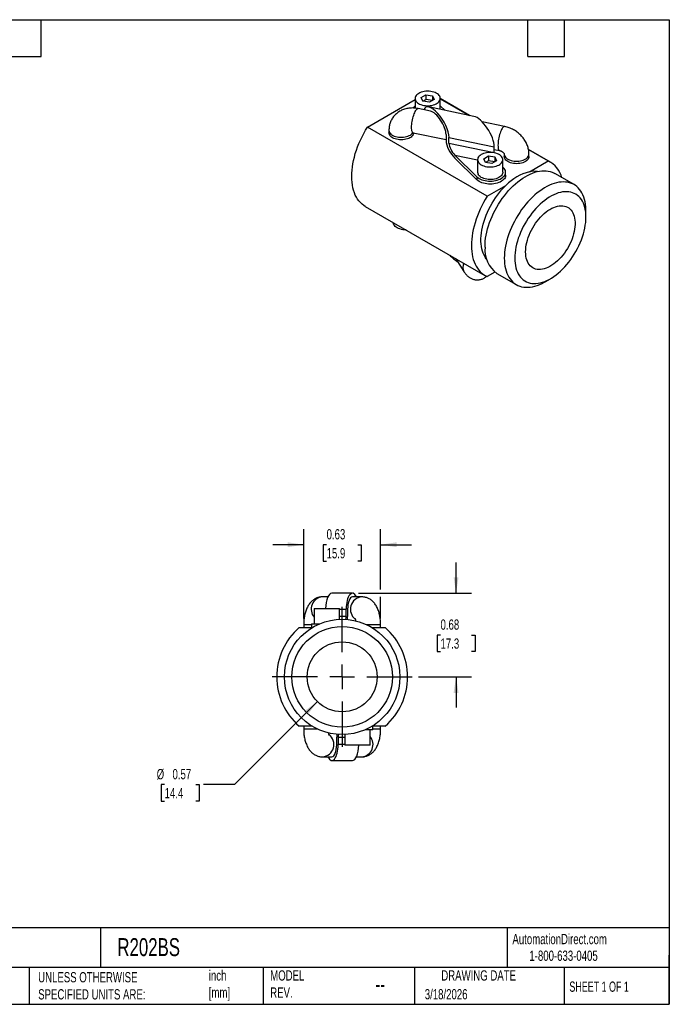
# Model space of a CAD drawing. Header units: inches. Extents: x 0.2 to 10.8, y 0.2 to 8.2.
# Tile 2 of 2: x 5.5 to 10.8, y 0.2 to 8.2. Entities that reach past the tile are written whole.
import ezdxf

# ---------------------------------------------------------------- set-up
doc = ezdxf.new("R2010")
doc.units = ezdxf.units.IN
doc.header["$MEASUREMENT"] = 0
doc.linetypes.add('SLD-Center', pattern=[0.75, 0.6, -0.05, 0.05, -0.05])
doc.linetypes.add('SLD-Solid', pattern=[0])
doc.layers.add('CENTER', color=40, linetype='SLD-Center')
doc.layers.add('DIMENSIONS', color=140, linetype='SLD-Solid', lineweight=25)
doc.layers.add('TEXT', color=140, linetype='SLD-Solid', lineweight=25)
doc.styles.add('SLDTEXTSTYLE0', font='TXT', dxfattribs={"width": 0.7})
doc.styles.add('SLDTEXTSTYLE1', font='TXT', dxfattribs={"width": 0.65})
doc.dimstyles.new('SLDDIMSTYLE2', dxfattribs={"dimtxt": 0.084961, "dimasz": 0.13, "dimexe": 0, "dimexo": 0.0625, "dimgap": 0.02124, "dimtad": 0, "dimtih": 1, "dimtoh": 1, "dimrnd": 1e-09, "dimdsep": 46, "dimtxsty": 'SLDTEXTSTYLE0', "dimsah": 1, "dimcen": 0.09, "dimadec": 0, "dimazin": 2, "dimtfac": 1, "dimtmove": 0, "dimatfit": 0, "dimfxl": 0, "dimfrac": 2, "dimtolj": 1, "dimtzin": 12, "dimarcsym": 0})
doc.dimstyles.new('SLDDIMSTYLE3', dxfattribs={"dimtxt": 0.084961, "dimasz": 0.13, "dimexe": 0, "dimexo": 0.0625, "dimgap": 0.02124, "dimtad": 0, "dimtih": 1, "dimtoh": 1, "dimrnd": 1e-09, "dimdsep": 46, "dimtxsty": 'SLDTEXTSTYLE0', "dimsah": 1, "dimcen": 0, "dimadec": 0, "dimazin": 2, "dimtfac": 1, "dimtofl": 0, "dimtmove": 0, "dimatfit": 3, "dimfxl": 0, "dimfrac": 2, "dimtolj": 1, "dimtzin": 12, "dimarcsym": 0})

# ---------------------------------------------------------------- blocks, each defined once
blk = doc.blocks.new('_D_4')
at = {"layer": 'DIMENSIONS'}
for p, q in [((7.8925, 2.7097), (7.2181, 2.0354)), ((6.6515, 2.0354), (6.623, 2.0354)), ((6.623, 2.0354), (6.623, 1.9003)), ((6.904, 2.0354), (6.9325, 2.0354)), ((6.9325, 2.0354), (6.9325, 1.9003)), ((7.2181, 2.0354), (6.9681, 2.0354)), ((6.623, 1.9003), (6.6515, 1.9003)), ((6.9325, 1.9003), (6.904, 1.9003))]:
    blk.add_line(p, q, dxfattribs=at)
blk.add_solid([(7.8925, 2.7097), (7.7864, 2.6319), (7.8147, 2.6036)], dxfattribs=at)
at = {"layer": 'DIMENSIONS', "char_height": 0.08333, "attachment_point": 1, "style": 'SLDTEXTSTYLE0'}
for s, insert in [('%%c', (6.5874, 2.1618)), ('0.57', (6.7157, 2.1618)), ('14.4', (6.6515, 2.0078))]:
    blk.add_mtext(s, dxfattribs=dict(at, insert=insert))
blk = doc.blocks.new('_D_5')
at = {"layer": 'DIMENSIONS'}
for p, q in [((9.0185, 3.5905), (9.0185, 3.8405)), ((8.2267, 3.5905), (9.1435, 3.5905)), ((8.8922, 3.2505), (8.8637, 3.2505)), ((8.8637, 3.2505), (8.8637, 3.1155)), ((9.1447, 3.2505), (9.1732, 3.2505)), ((9.1732, 3.2505), (9.1732, 3.1155)), ((8.8637, 3.1155), (8.8922, 3.1155)), ((9.1732, 3.1155), (9.1447, 3.1155)), ((8.712, 2.9105), (9.1435, 2.9105)), ((9.0185, 2.9105), (9.0185, 2.6605))]:
    blk.add_line(p, q, dxfattribs=at)
for points in [[(9.0185, 3.5905), (9.0385, 3.7205), (8.9985, 3.7205)], [(9.0185, 2.9105), (8.9985, 2.7805), (9.0385, 2.7805)]]:
    blk.add_solid(points, dxfattribs=at)
at = {"layer": 'DIMENSIONS', "char_height": 0.08333, "attachment_point": 1, "style": 'SLDTEXTSTYLE0'}
for s, insert in [('0.68', (8.8922, 3.377)), ('17.3', (8.8922, 3.2229))]:
    blk.add_mtext(s, dxfattribs=dict(at, insert=insert))
blk = doc.blocks.new('_D_6')
at = {"layer": 'DIMENSIONS'}
for p, q in [((7.7808, 3.3855), (7.7808, 4.1092)), ((8.4058, 3.6205), (8.4058, 4.1092)), ((7.7808, 3.9842), (7.5308, 3.9842)), ((7.967, 3.9842), (7.9385, 3.9842)), ((7.9385, 3.9842), (7.9385, 3.8492)), ((8.2195, 3.9842), (8.248, 3.9842)), ((8.248, 3.9842), (8.248, 3.8492)), ((8.4058, 3.9842), (8.6558, 3.9842)), ((7.9385, 3.8492), (7.967, 3.8492)), ((8.248, 3.8492), (8.2195, 3.8492)), ((8.4058, 3.3855), (8.4058, 3.5605))]:
    blk.add_line(p, q, dxfattribs=at)
for points in [[(7.7808, 3.9842), (7.6508, 4.0042), (7.6508, 3.9642)], [(8.4058, 3.9842), (8.5358, 3.9642), (8.5358, 4.0042)]]:
    blk.add_solid(points, dxfattribs=at)
at = {"layer": 'DIMENSIONS', "char_height": 0.08333, "attachment_point": 1, "style": 'SLDTEXTSTYLE0'}
for s, insert in [('0.63', (7.967, 4.1107)), ('15.9', (7.967, 3.9566))]:
    blk.add_mtext(s, dxfattribs=dict(at, insert=insert))
blk = doc.blocks.new('SW_CENTERMARKSYMBOL_0')
at = {"layer": 'CENTER', "color": 0}
for p, q in [((0, 0.2), (0, 0.56875)), ((0, 0), (0, 0.1)), ((-0.2, 0), (-0.56875, 0)), ((0, 0), (-0.1, 0)), ((0, 0), (0, -0.1)), ((0, 0), (0.1, 0)), ((0.2, 0), (0.56875, 0)), ((0, -0.2), (0, -0.56875))]:
    blk.add_line(p, q, dxfattribs=at)

msp = doc.modelspace()

# ---------------------------------------------------------------- linework, layer by layer
for p, q in [((8.2993, 7.3775), (8.6853, 7.6003)), ((8.6853, 7.6098), (8.6853, 7.5314)), ((8.7355, 7.6179), (8.7738, 7.64)), ((8.7496, 7.5877), (8.7355, 7.6179)), ((8.7496, 7.5877), (8.7738, 7.6017)), ((8.7738, 7.64), (8.8261, 7.6319)), ((8.7738, 7.64), (8.7738, 7.6017)), ((8.8261, 7.5936), (8.7738, 7.6017)), ((8.8401, 7.6017), (8.8018, 7.5796)), ((8.8261, 7.6319), (8.8401, 7.6017)), ((8.8261, 7.6319), (8.8261, 7.5936)), ((8.8903, 7.5212), (8.8903, 7.6098)), ((9.1278, 7.472), (8.8903, 7.6091)), ((8.8903, 7.6077), (9.1241, 7.4728)), ((8.8101, 7.5071), (8.7112, 7.5276)), ((8.8018, 7.5796), (8.7496, 7.5877)), ((9.1638, 7.4646), (8.7958, 7.5407)), ((8.8955, 7.5444), (8.8903, 7.549)), ((8.927, 7.5136), (8.8955, 7.5444)), ((9.2716, 6.8162), (8.2993, 7.3775)), ((9.4128, 7.3824), (9.2308, 7.4201)), ((8.4733, 7.3519), (8.4733, 7.3315)), ((8.6707, 7.3317), (8.9372, 7.2766)), ((8.9372, 7.3174), (8.9372, 7.2684)), ((8.961, 7.2451), (8.961, 7.294)), ((8.961, 7.294), (9.329, 7.2179)), ((9.329, 7.1689), (8.961, 7.2451)), ((9.329, 7.1689), (9.329, 7.2179)), ((9.0087, 7.1494), (9.188, 6.9738)), ((9.0087, 7.1494), (9.1932, 7.1112)), ((9.188, 6.9493), (9.0087, 7.1249)), ((9.2434, 7.1206), (9.2817, 7.1427)), ((9.2574, 7.0904), (9.2434, 7.1206)), ((9.2817, 7.1427), (9.334, 7.1346)), ((9.2817, 7.1427), (9.2817, 7.1044)), ((9.329, 7.1955), (9.3723, 7.1865)), ((9.334, 7.1346), (9.348, 7.1044)), ((9.334, 7.1346), (9.334, 7.0963)), ((9.4102, 7.158), (9.4102, 7.1376)), ((9.7848, 7.0927), (9.6063, 7.1958)), ((9.6066, 7.1942), (9.7665, 7.1019)), ((9.6102, 7.1376), (9.6102, 7.158)), ((9.1932, 7.1125), (9.1932, 7.0104)), ((9.2817, 7.1044), (9.2574, 7.0904)), ((9.3097, 7.0823), (9.2574, 7.0904)), ((9.334, 7.0963), (9.2817, 7.1044)), ((9.348, 7.1044), (9.3097, 7.0823)), ((9.3982, 7.0104), (9.3982, 7.1125)), ((9.4034, 7.0471), (9.3982, 7.0521)), ((9.6153, 7.0146), (9.7665, 7.1019)), ((9.188, 6.9738), (9.188, 6.9493)), ((9.4207, 6.9859), (9.4207, 7.0104)), ((9.9762, 6.9098), (9.8192, 7.0004)), ((9.2716, 6.8162), (9.4229, 6.9035)), ((8.2811, 6.7334), (9.2533, 6.1721)), ((10.0733, 6.6462), (10.0733, 6.6952)), ((8.5086, 6.6021), (8.5086, 6.6014)), ((9.0176, 6.3082), (9.0826, 6.2036)), ((9.3344, 6.1992), (9.2716, 6.1629)), ((9.3505, 6.1885), (9.5074, 6.0979)), ((9.7419, 6.1211), (9.7843, 6.1456)), ((7.9773, 3.5605), (7.9342, 3.5605)), ((8.1767, 3.5905), (8.0098, 3.5905)), ((8.2524, 3.5605), (8.1767, 3.5605)), ((7.8658, 3.4655), (7.8658, 3.3405)), ((7.8658, 3.4655), (8.0708, 3.4655)), ((8.0708, 3.3787), (8.0708, 3.4655)), ((8.0708, 3.4605), (8.1259, 3.4605)), ((8.1259, 3.4005), (8.1259, 3.4605)), ((8.1376, 3.4605), (8.1376, 3.4005)), ((8.1259, 3.4005), (8.0708, 3.4005)), ((7.7433, 3.3105), (7.8489, 3.3105)), ((7.7808, 3.3355), (7.7808, 3.3105)), ((7.7808, 3.3355), (7.8433, 3.3355)), ((7.8433, 3.3405), (7.8433, 3.3105)), ((7.8433, 3.3405), (7.9067, 3.3405)), ((8.291, 3.3355), (8.3485, 3.3355)), ((8.3377, 3.3105), (8.4433, 3.3105)), ((8.3485, 3.3355), (8.4058, 3.3355)), ((8.4058, 3.3105), (8.4058, 3.3355)), ((7.8489, 2.5105), (7.7433, 2.5105)), ((7.7808, 2.5105), (7.7808, 2.4855)), ((7.8381, 2.4855), (7.7808, 2.4855)), ((7.8955, 2.4855), (7.8381, 2.4855)), ((8.3433, 2.4805), (8.2799, 2.4805)), ((8.3208, 2.3555), (8.3208, 2.4805)), ((8.4433, 2.5105), (8.3377, 2.5105)), ((8.3433, 2.4805), (8.3433, 2.5105)), ((8.4058, 2.4855), (8.3433, 2.4855)), ((8.4058, 2.4855), (8.4058, 2.5105)), ((8.0489, 2.3605), (8.0489, 2.4205)), ((8.0606, 2.4205), (8.0606, 2.3605)), ((8.0606, 2.4205), (8.1158, 2.4205)), ((8.1158, 2.4423), (8.1158, 2.3555)), ((8.1158, 2.3605), (8.0606, 2.3605)), ((8.2183, 2.3555), (8.1158, 2.3555)), ((8.3208, 2.3555), (8.2183, 2.3555)), ((7.9342, 2.2605), (8.0098, 2.2605)), ((8.2092, 2.2605), (8.2524, 2.2605)), ((8.0098, 2.2305), (8.1767, 2.2305))]:
    msp.add_line(p, q)
at = {"flags": 128}
for points in [[(8.7153, 7.6516), (8.7067, 7.6459), (8.6993, 7.6396), (8.6934, 7.6329), (8.6891, 7.6257), (8.6864, 7.6183), (8.6853, 7.6107), (8.686, 7.6032), (8.6883, 7.5957), (8.6922, 7.5885), (8.6977, 7.5816), (8.7047, 7.5752), (8.7131, 7.5693), (8.7226, 7.5641), (8.7333, 7.5597), (8.7448, 7.5561), (8.7571, 7.5533), (8.7698, 7.5515), (8.7829, 7.5507), (8.796, 7.5508), (8.809, 7.5519), (8.8217, 7.5539), (8.8338, 7.5569), (8.8451, 7.5607), (8.8555, 7.5654), (8.8648, 7.5707), (8.8728, 7.5767), (8.8795, 7.5833), (8.8846, 7.5902), (8.8881, 7.5975), (8.89, 7.6051), (8.8902, 7.6126), (8.8887, 7.6202), (8.8856, 7.6275), (8.8809, 7.6346), (8.8746, 7.6413), (8.8669, 7.6474), (8.8579, 7.6529), (8.8478, 7.6578), (8.8367, 7.6618), (8.8248, 7.665), (8.8122, 7.6673), (8.7993, 7.6686), (8.7862, 7.669), (8.7731, 7.6683), (8.7602, 7.6668), (8.7478, 7.6643), (8.7361, 7.6609), (8.7252, 7.6566), (8.7153, 7.6516)], [(8.6707, 7.3317), (8.6704, 7.3318), (8.6671, 7.3335), (8.6642, 7.3368), (8.6618, 7.3418), (8.6598, 7.3482), (8.6584, 7.356), (8.6575, 7.3651), (8.6572, 7.3753), (8.6575, 7.3864), (8.6584, 7.3983), (8.6598, 7.4107), (8.6618, 7.4234), (8.6642, 7.4363), (8.6671, 7.449), (8.6704, 7.4614), (8.6741, 7.4732), (8.6781, 7.4843), (8.6822, 7.4945), (8.6866, 7.5035), (8.691, 7.5113), (8.6954, 7.5177), (8.6997, 7.5226), (8.7039, 7.5259), (8.7078, 7.5275), (8.7112, 7.5276)], [(8.2811, 6.7334), (8.2688, 6.7411), (8.2549, 6.7518), (8.242, 6.7639), (8.23, 6.7774), (8.219, 6.7922), (8.2091, 6.8083), (8.2003, 6.8256), (8.1926, 6.8442), (8.186, 6.8638), (8.1806, 6.8846), (8.1764, 6.9063), (8.1734, 6.9289), (8.1716, 6.9525), (8.171, 6.9767), (8.1716, 7.0017), (8.1734, 7.0273), (8.1764, 7.0535), (8.1806, 7.0801), (8.186, 7.107), (8.1926, 7.1343), (8.2003, 7.1617), (8.2091, 7.1892), (8.219, 7.2168), (8.23, 7.2443), (8.242, 7.2716), (8.2549, 7.2986), (8.2688, 7.3254), (8.2837, 7.3517), (8.2993, 7.3775)], [(9.3926, 7.3661), (9.3882, 7.3583), (9.3838, 7.3493), (9.3796, 7.3391), (9.3757, 7.328), (9.372, 7.3162), (9.3687, 7.3038), (9.3658, 7.2911), (9.3633, 7.2782), (9.3614, 7.2655), (9.36, 7.2531), (9.3591, 7.2412), (9.3588, 7.2301), (9.3591, 7.2199), (9.36, 7.2108), (9.3614, 7.203), (9.3633, 7.1966), (9.3658, 7.1916), (9.3687, 7.1883), (9.372, 7.1866), (9.3723, 7.1865)], [(8.4733, 7.352), (8.4734, 7.3491), (8.4749, 7.3416), (8.4781, 7.3343), (8.4829, 7.3273), (8.4892, 7.3207), (8.497, 7.3146), (8.5061, 7.3092), (8.5163, 7.3045), (8.5276, 7.3006), (8.5396, 7.2976), (8.5521, 7.2955), (8.5651, 7.2944), (8.5782, 7.2943), (8.5911, 7.2951), (8.6038, 7.297), (8.616, 7.2997), (8.6274, 7.3034), (8.638, 7.3079), (8.6474, 7.3131), (8.6555, 7.3191), (8.6622, 7.3255), (8.6673, 7.3323)], [(8.6733, 7.3315), (8.6725, 7.324), (8.6699, 7.3166), (8.6657, 7.3094), (8.6599, 7.3027), (8.6526, 7.2964), (8.644, 7.2907), (8.6342, 7.2857), (8.6233, 7.2815), (8.6116, 7.2782), (8.5992, 7.2758), (8.5864, 7.2743), (8.5733, 7.2738), (8.5603, 7.2743), (8.5474, 7.2758), (8.535, 7.2782), (8.5233, 7.2815), (8.5124, 7.2857), (8.5026, 7.2907), (8.494, 7.2964), (8.4867, 7.3027), (8.4809, 7.3094), (8.4767, 7.3166), (8.4742, 7.324), (8.4733, 7.3315)], [(9.1967, 7.0972), (9.2009, 7.09), (9.2067, 7.0832), (9.2139, 7.0769), (9.2225, 7.0711), (9.2322, 7.066), (9.243, 7.0617), (9.2547, 7.0583), (9.2671, 7.0557), (9.2799, 7.054), (9.293, 7.0533), (9.3061, 7.0536), (9.319, 7.0549), (9.3316, 7.0571), (9.3436, 7.0602), (9.3548, 7.0641), (9.365, 7.0689), (9.3741, 7.0744), (9.3819, 7.0805), (9.3883, 7.0871), (9.3932, 7.0942), (9.3964, 7.1015), (9.398, 7.109), (9.398, 7.1166), (9.3962, 7.1241), (9.3928, 7.1314), (9.3878, 7.1385), (9.3813, 7.145), (9.3734, 7.1511), (9.3642, 7.1565), (9.3539, 7.1612), (9.3426, 7.1651), (9.3306, 7.1681), (9.318, 7.1703), (9.305, 7.1714), (9.2919, 7.1716), (9.2788, 7.1709), (9.266, 7.1691), (9.2537, 7.1665), (9.2421, 7.1629), (9.2314, 7.1586), (9.2217, 7.1534), (9.2132, 7.1476), (9.2061, 7.1413), (9.2005, 7.1344), (9.1964, 7.1272), (9.194, 7.1197), (9.1932, 7.1122), (9.1941, 7.1046), (9.1967, 7.0972)], [(9.4102, 7.1572), (9.4103, 7.1552), (9.4118, 7.1477), (9.415, 7.1404), (9.4198, 7.1334), (9.4261, 7.1268), (9.4339, 7.1207), (9.443, 7.1153), (9.4533, 7.1106), (9.4645, 7.1067), (9.4765, 7.1037), (9.4891, 7.1016), (9.502, 7.1005), (9.5151, 7.1004), (9.5281, 7.1012), (9.5408, 7.1031), (9.5529, 7.1058), (9.5644, 7.1095), (9.5749, 7.114), (9.5843, 7.1192), (9.5924, 7.1252), (9.5991, 7.1316), (9.6044, 7.1386)], [(9.6102, 7.1376), (9.6094, 7.1301), (9.6068, 7.1227), (9.6026, 7.1155), (9.5968, 7.1088), (9.5896, 7.1025), (9.5809, 7.0968), (9.5711, 7.0918), (9.5602, 7.0876), (9.5485, 7.0843), (9.5361, 7.0819), (9.5233, 7.0804), (9.5102, 7.0799), (9.4972, 7.0804), (9.4843, 7.0819), (9.472, 7.0843), (9.4602, 7.0876), (9.4493, 7.0918), (9.4395, 7.0968), (9.4309, 7.1025), (9.4236, 7.1088), (9.4178, 7.1155), (9.4136, 7.1227), (9.4111, 7.1301), (9.4102, 7.1376)], [(9.188, 6.9738), (9.1961, 6.9668), (9.2056, 6.9604), (9.2162, 6.9547), (9.228, 6.9498), (9.2406, 6.9457), (9.254, 6.9424), (9.268, 6.9401), (9.2823, 6.9387), (9.2968, 6.9383), (9.3113, 6.9388), (9.3256, 6.9404), (9.3395, 6.9428), (9.3528, 6.9462), (9.3653, 6.9505), (9.3769, 6.9556), (9.3874, 6.9614), (9.3966, 6.9679), (9.4045, 6.9749), (9.4109, 6.9825), (9.4158, 6.9904), (9.419, 6.9985), (9.4206, 7.0069), (9.4204, 7.0153), (9.4186, 7.0236), (9.4151, 7.0318), (9.41, 7.0396), (9.4034, 7.0471)], [(9.4207, 6.9859), (9.4206, 6.9824), (9.419, 6.974), (9.4158, 6.9659), (9.4109, 6.958), (9.4045, 6.9504), (9.3966, 6.9434), (9.3874, 6.9369), (9.3769, 6.9311), (9.3653, 6.926), (9.3528, 6.9217), (9.3395, 6.9184), (9.3256, 6.9159), (9.3113, 6.9143), (9.2968, 6.9138), (9.2823, 6.9142), (9.268, 6.9156), (9.254, 6.9179), (9.2406, 6.9212), (9.228, 6.9253), (9.2162, 6.9302), (9.2056, 6.9359), (9.1961, 6.9423), (9.188, 6.9493)], [(9.3982, 7.0104), (9.398, 7.007), (9.3964, 6.9994), (9.3932, 6.9921), (9.3883, 6.985), (9.3819, 6.9784), (9.3741, 6.9723), (9.365, 6.9668), (9.3548, 6.9621), (9.3436, 6.9581), (9.3316, 6.955), (9.319, 6.9528), (9.3061, 6.9516), (9.293, 6.9513), (9.2799, 6.952), (9.2671, 6.9536), (9.2547, 6.9562), (9.243, 6.9597), (9.2322, 6.964), (9.2225, 6.969), (9.2139, 6.9748), (9.2067, 6.9811), (9.2009, 6.9879), (9.1967, 6.9951)], [(9.2534, 6.4031), (9.254, 6.4263), (9.2557, 6.4502), (9.2587, 6.4745), (9.2628, 6.4993), (9.2681, 6.5244), (9.2745, 6.5498), (9.282, 6.5753), (9.2906, 6.6009), (9.3003, 6.6265), (9.311, 6.652), (9.3226, 6.6772), (9.3352, 6.7022), (9.3487, 6.7268), (9.363, 6.7509), (9.3782, 6.7744), (9.394, 6.7973), (9.4106, 6.8195), (9.4278, 6.8408), (9.4455, 6.8613), (9.4637, 6.8809), (9.4824, 6.8994), (9.5014, 6.9168), (9.5208, 6.933), (9.5403, 6.9481), (9.5601, 6.9618), (9.5799, 6.9743), (9.5997, 6.9854), (9.6195, 6.9951), (9.6391, 7.0034), (9.6586, 7.0102), (9.6778, 7.0155), (9.6966, 7.0193), (9.7151, 7.0216), (9.7331, 7.0224), (9.7506, 7.0216), (9.7674, 7.0193), (9.7836, 7.0155), (9.7991, 7.0102), (9.8139, 7.0033), (9.8192, 7.0004)], [(9.2673, 6.3014), (9.2631, 6.3068), (9.2538, 6.3206), (9.2456, 6.3357), (9.2385, 6.352), (9.2325, 6.3694), (9.2277, 6.3879), (9.2241, 6.4074), (9.2217, 6.4278), (9.2205, 6.4491), (9.2205, 6.471), (9.2217, 6.4937), (9.2241, 6.5169), (9.2277, 6.5406), (9.2325, 6.5646), (9.2385, 6.5889), (9.2456, 6.6134), (9.2538, 6.638), (9.2631, 6.6626), (9.2734, 6.687), (9.2848, 6.7112), (9.297, 6.7351), (9.3102, 6.7586), (9.3243, 6.7815), (9.3391, 6.8039), (9.3546, 6.8255), (9.3709, 6.8464), (9.3877, 6.8664), (9.405, 6.8855), (9.4229, 6.9035)], [(10.0733, 6.6952), (10.0731, 6.7066), (10.0719, 6.7287), (10.0696, 6.7501), (10.066, 6.7706), (10.0613, 6.7901), (10.0555, 6.8086), (10.0485, 6.826), (10.0404, 6.8423), (10.0313, 6.8574), (10.0211, 6.8711), (10.01, 6.8836), (9.9978, 6.8947), (9.9848, 6.9044), (9.9709, 6.9127), (9.9561, 6.9195), (9.9406, 6.9249), (9.9244, 6.9287), (9.9075, 6.931), (9.8901, 6.9318), (9.8721, 6.931), (9.8536, 6.9287), (9.8348, 6.9249), (9.8156, 6.9196), (9.7961, 6.9128), (9.7764, 6.9045), (9.7567, 6.8948), (9.7368, 6.8837), (9.717, 6.8712), (9.6973, 6.8574), (9.6777, 6.8424), (9.6584, 6.8261), (9.6394, 6.8087), (9.6207, 6.7902), (9.6025, 6.7707), (9.5847, 6.7502), (9.5676, 6.7289), (9.551, 6.7067), (9.5351, 6.6838), (9.52, 6.6602), (9.5057, 6.6361), (9.4922, 6.6116), (9.4796, 6.5866), (9.4679, 6.5614), (9.4573, 6.5359), (9.4476, 6.5103), (9.439, 6.4847), (9.4315, 6.4592), (9.4251, 6.4338), (9.4198, 6.4087), (9.4157, 6.3839), (9.4127, 6.3596), (9.4109, 6.3357), (9.4103, 6.3125)], [(9.2716, 6.8162), (9.2559, 6.7904), (9.2411, 6.7641), (9.2272, 6.7374), (9.2142, 6.7103), (9.2022, 6.683), (9.1913, 6.6555), (9.1814, 6.628), (9.1726, 6.6004), (9.1648, 6.573), (9.1583, 6.5458), (9.1529, 6.5188), (9.1487, 6.4922), (9.1457, 6.4661), (9.1438, 6.4405), (9.1432, 6.4155), (9.1438, 6.3912), (9.1457, 6.3677), (9.1487, 6.345), (9.1529, 6.3233), (9.1583, 6.3026), (9.1648, 6.2829), (9.1726, 6.2643), (9.1814, 6.247), (9.1913, 6.2309), (9.2022, 6.2161), (9.2142, 6.2026), (9.2272, 6.1905), (9.2411, 6.1799), (9.2559, 6.1707), (9.2716, 6.1629)], [(10.0733, 6.6462), (10.0727, 6.6672), (10.0709, 6.6875), (10.0679, 6.7069), (10.0638, 6.7254), (10.0585, 6.7429), (10.0521, 6.7593), (10.0446, 6.7745), (10.0361, 6.7885), (10.0265, 6.8013), (10.0159, 6.8127), (10.0043, 6.8228), (9.9919, 6.8314), (9.9785, 6.8386), (9.9644, 6.8443), (9.9496, 6.8485), (9.9341, 6.8513), (9.9179, 6.8524), (9.9012, 6.8521), (9.884, 6.8502), (9.8665, 6.8468), (9.8485, 6.8419), (9.8304, 6.8355), (9.812, 6.8276), (9.7935, 6.8183), (9.775, 6.8076), (9.7565, 6.7955), (9.7381, 6.7822), (9.7199, 6.7676), (9.702, 6.7518), (9.6844, 6.7349), (9.6672, 6.717), (9.6505, 6.6981), (9.6344, 6.6783), (9.6189, 6.6576), (9.604, 6.6363), (9.5899, 6.6142), (9.5766, 6.5917), (9.5641, 6.5687), (9.5526, 6.5453), (9.542, 6.5216), (9.5324, 6.4977), (9.5238, 6.4738), (9.5163, 6.4499), (9.5099, 6.4262), (9.5047, 6.4026), (9.5005, 6.3794), (9.4976, 6.3565), (9.4958, 6.3342), (9.4952, 6.3125), (9.4958, 6.2915), (9.4976, 6.2712), (9.5005, 6.2518), (9.5047, 6.2333), (9.5099, 6.2158), (9.5163, 6.1994), (9.5238, 6.1842), (9.5324, 6.1702), (9.542, 6.1574), (9.5526, 6.146), (9.5641, 6.1359), (9.5766, 6.1273), (9.5899, 6.1201), (9.604, 6.1144), (9.6189, 6.1101), (9.6344, 6.1074), (9.6505, 6.1063), (9.6672, 6.1066), (9.6844, 6.1085), (9.702, 6.1119), (9.7199, 6.1168), (9.7381, 6.1232), (9.7565, 6.1311), (9.775, 6.1404), (9.7935, 6.1511), (9.812, 6.1632), (9.8304, 6.1765), (9.8485, 6.1911), (9.8665, 6.2069), (9.884, 6.2237), (9.9012, 6.2417), (9.9179, 6.2606), (9.9341, 6.2804), (9.9496, 6.3011), (9.9644, 6.3224), (9.9785, 6.3444), (9.9919, 6.367), (10.0043, 6.39), (10.0159, 6.4134), (10.0265, 6.4371), (10.0361, 6.4609), (10.0446, 6.4849), (10.0521, 6.5088), (10.0585, 6.5325), (10.0638, 6.5561), (10.0679, 6.5793), (10.0709, 6.6022), (10.0727, 6.6245), (10.0733, 6.6462)], [(9.5834, 6.3634), (9.584, 6.3817), (9.5858, 6.4006), (9.5888, 6.42), (9.593, 6.4398), (9.5983, 6.4597), (9.6048, 6.4798), (9.6123, 6.4999), (9.6209, 6.5199), (9.6304, 6.5396), (9.6409, 6.559), (9.6522, 6.5778), (9.6643, 6.5961), (9.6772, 6.6137), (9.6906, 6.6305), (9.7047, 6.6464), (9.7192, 6.6612), (9.7341, 6.675), (9.7494, 6.6876), (9.7648, 6.6989), (9.7803, 6.709), (9.7959, 6.7176), (9.8114, 6.7248), (9.8267, 6.7305), (9.8418, 6.7348), (9.8566, 6.7374), (9.8709, 6.7386), (9.8846, 6.7381), (9.8978, 6.7362), (9.9103, 6.7326), (9.922, 6.7276), (9.9329, 6.721), (9.943, 6.713), (9.952, 6.7036), (9.9601, 6.6929), (9.967, 6.6808), (9.9729, 6.6676), (9.9777, 6.6532), (9.9813, 6.6378), (9.9837, 6.6214), (9.9849, 6.6042), (9.9849, 6.5862), (9.9837, 6.5676), (9.9813, 6.5484), (9.9777, 6.5288), (9.9729, 6.509), (9.967, 6.4889), (9.9601, 6.4688), (9.952, 6.4488), (9.943, 6.4289), (9.9329, 6.4094), (9.922, 6.3902), (9.9103, 6.3716), (9.8978, 6.3537), (9.8846, 6.3365), (9.8709, 6.3201), (9.8566, 6.3048), (9.8418, 6.2904), (9.8267, 6.2772), (9.8114, 6.2653), (9.7959, 6.2546), (9.7803, 6.2452), (9.7648, 6.2373), (9.7494, 6.2308), (9.7341, 6.2259), (9.7192, 6.2224), (9.7047, 6.2205), (9.6906, 6.2201), (9.6772, 6.2214), (9.6643, 6.2241), (9.6522, 6.2284), (9.6409, 6.2342), (9.6304, 6.2415), (9.6209, 6.2502), (9.6123, 6.2603), (9.6048, 6.2717), (9.5983, 6.2843), (9.593, 6.2981), (9.5888, 6.3131), (9.5858, 6.329), (9.584, 6.3458), (9.5834, 6.3634)], [(8.6123, 6.5422), (8.5996, 6.5426), (8.5866, 6.5439), (8.5741, 6.5462), (8.5622, 6.5494), (8.5511, 6.5534), (8.5409, 6.5582), (8.5319, 6.5637), (8.5243, 6.5699), (8.518, 6.5766), (8.5133, 6.5836), (8.5101, 6.591), (8.5087, 6.5985), (8.5086, 6.6014)], [(9.4103, 6.3125), (9.4109, 6.2899), (9.4127, 6.2682), (9.4157, 6.2472), (9.4198, 6.2272), (9.4251, 6.2082), (9.4315, 6.1902), (9.439, 6.1734), (9.4476, 6.1577), (9.4573, 6.1433), (9.4679, 6.1301), (9.4796, 6.1183), (9.4922, 6.1079), (9.5057, 6.0989), (9.52, 6.0914), (9.5351, 6.0853), (9.551, 6.0807), (9.5676, 6.0777), (9.5847, 6.0761), (9.6025, 6.0761), (9.6207, 6.0776), (9.6394, 6.0807), (9.6584, 6.0853), (9.6777, 6.0913), (9.6973, 6.0989), (9.717, 6.1079), (9.7368, 6.1183), (9.7419, 6.1211)]]:
    msp.add_lwpolyline(points, dxfattribs=at)
for radius in [0.4688, 0.4087, 0.284]:
    msp.add_circle((8.0933, 2.9105), radius)
for centre, radius, start, end in [((8.7292, 7.4945), 0.07, 128.82444, 147.23793), ((9.4167, 7.3568), 0.0259, 98.65726, 158.86291), ((9.5737, 7.1584), 0.0365, 327.0743, 359.40392), ((9.6768, 6.9136), 0.2085, 14.56053, 64.52569), ((9.229, 7.0105), 0.0358, 180.16656, 205.52704), ((9.7076, 6.6325), 0.3931, 103.58428, 136.41034), ((9.6517, 6.8286), 0.1895, 81.45847, 101.08685), ((9.4859, 6.379), 0.2337, 174.08447, 234.60335), ((9.1449, 6.2386), 0.0715, 152.72506, 209.34079), ((7.9433, 3.4599), 0.1011, 95.22128, 219.86808), ((8.2623, 3.4593), 0.1016, 95.5861, 231.82645), ((8.0933, 2.9105), 0.5315, 131.18503, 228.81497), ((8.0933, 2.9105), 0.5315, 311.18503, 48.81497), ((7.9247, 2.3616), 0.1015, 275.33265, 52.24218), ((8.2432, 2.3612), 0.1011, 275.22128, 39.86808)]:
    msp.add_arc(centre, radius, start, end)
for centre, major_axis, ratio, start_param, end_param in [((8.8578, 7.3951), (-0.0866, 0.1426), 0.393782, 3.716485, 6.624614), ((8.8578, 7.3951), (-0.0667, 0.1097), 0.393782, 3.716485, 5.931454), ((9.2258, 7.319), (-0.0866, 0.1426), 0.393782, 3.716485, 5.931454), ((9.0087, 7.1984), (-0.06, 0.0987), 0.393782, 0.574893, 2.145689), ((9.0087, 7.1984), (-0.04, 0.0658), 0.393782, 0.574893, 2.145689), ((9.1077, 6.3526), (0.1696, -0.0842), 0.518572, 4.030192, 4.532039), ((8.0098, 3.4605), (0, 0.13), 0.390925, 0, 1.532325), ((8.1767, 3.4605), (0, 0.13), 0.390925, 5.590025, 7.853982), ((8.1767, 3.4605), (0, 0.1), 0.390925, 0, 1.570796), ((8.1025, 3.4005), (0, 0.06), 0.390925, 4.332052, 4.712389), ((8.1025, 3.4005), (0, 0.09), 0.390925, 4.451175, 4.712389), ((8.0841, 2.4205), (0, 0.09), 0.390925, 1.309582, 1.570796), ((8.0841, 2.4205), (0, 0.06), 0.390925, 1.190459, 1.570796), ((8.0098, 2.3605), (0, 0.13), 0.390925, 2.448433, 4.712389), ((8.0098, 2.3605), (0, 0.1), 0.390925, 3.141593, 4.712389), ((8.1767, 2.3605), (0, 0.13), 0.390925, 3.141593, 4.673918)]:
    msp.add_ellipse(centre, major_axis=major_axis, ratio=ratio, start_param=start_param, end_param=end_param)
for points, knots in [([(8.7112, 7.5276), (8.7074, 7.5283), (8.6974, 7.5302), (8.6813, 7.5321), (8.6629, 7.5328), (8.6446, 7.532), (8.6267, 7.5296), (8.6092, 7.5258), (8.5923, 7.5206), (8.5762, 7.5139), (8.561, 7.5059), (8.5467, 7.4967), (8.5336, 7.4863), (8.5216, 7.4748), (8.5108, 7.4623), (8.5013, 7.449), (8.4931, 7.435), (8.4863, 7.4203), (8.4809, 7.405), (8.4769, 7.3892), (8.4743, 7.3732), (8.4734, 7.3607), (8.4733, 7.3536), (8.4733, 7.3519)], [0, 0, 0, 0, 0.03348, 0.086377, 0.13932, 0.192111, 0.244652, 0.296841, 0.348593, 0.399842, 0.450553, 0.500722, 0.550373, 0.599552, 0.648327, 0.696777, 0.744992, 0.793058, 0.841053, 0.889078, 0.937233, 0.985611, 1, 1, 1, 1]), ([(9.6102, 7.158), (9.6101, 7.1622), (9.61, 7.172), (9.6082, 7.1873), (9.605, 7.2039), (9.6003, 7.2204), (9.5941, 7.2367), (9.5866, 7.2527), (9.5778, 7.2682), (9.5677, 7.2832), (9.5563, 7.2976), (9.5438, 7.3112), (9.5303, 7.3239), (9.5158, 7.3357), (9.5004, 7.3464), (9.4843, 7.3561), (9.4674, 7.3646), (9.4501, 7.3718), (9.4326, 7.3777), (9.4201, 7.3809), (9.4136, 7.3822), (9.4128, 7.3824)], [0, 0, 0, 0, 0.040146, 0.093742, 0.147651, 0.202064, 0.256982, 0.312378, 0.368204, 0.424396, 0.480885, 0.537606, 0.594505, 0.651544, 0.7087, 0.765964, 0.823336, 0.880814, 0.938394, 0.99256, 1, 1, 1, 1]), ([(8.6605, 7.3323), (8.6604, 7.3322), (8.6602, 7.3322), (8.6612, 7.3324), (8.6635, 7.3326), (8.6668, 7.3324), (8.6695, 7.3319), (8.6707, 7.3317)], [0, 0, 0, 0, 0.0742737, 0.3505489, 0.597477, 0.8265459, 1, 1, 1, 1]), ([(9.3723, 7.1865), (9.373, 7.1864), (9.3753, 7.1859), (9.3796, 7.1845), (9.3851, 7.1822), (9.3906, 7.1791), (9.3958, 7.1755), (9.4004, 7.1715), (9.4042, 7.1675), (9.4071, 7.1637), (9.409, 7.1605), (9.41, 7.1582), (9.4103, 7.157), (9.4103, 7.1571), (9.4103, 7.1572)], [0, 0, 0, 0, 0.0397504, 0.1263932, 0.2123307, 0.2984015, 0.3848939, 0.4720148, 0.5601321, 0.6499874, 0.742834, 0.840537, 0.9456071, 1, 1, 1, 1]), ([(9.0826, 6.2036), (9.0841, 6.2012), (9.0883, 6.1946), (9.0956, 6.1848), (9.1045, 6.1745), (9.1137, 6.1657), (9.1233, 6.158), (9.1335, 6.1514), (9.1443, 6.1458), (9.1556, 6.1413), (9.1673, 6.1381), (9.1794, 6.1362), (9.192, 6.1356), (9.2048, 6.1364), (9.2177, 6.1389), (9.2299, 6.1427), (9.2414, 6.1479), (9.2519, 6.1542), (9.2602, 6.1601), (9.2645, 6.1642), (9.2659, 6.1656)], [0, 0, 0, 0, 0.04371, 0.118905, 0.185542, 0.247161, 0.305721, 0.362439, 0.418047, 0.472967, 0.527448, 0.581644, 0.635665, 0.694753, 0.752521, 0.809022, 0.864451, 0.91903, 0.972991, 1, 1, 1, 1]), ([(7.9342, 3.5605), (7.9298, 3.5604), (7.921, 3.5601), (7.9079, 3.5579), (7.8951, 3.5544), (7.8827, 3.5496), (7.871, 3.5435), (7.8599, 3.5363), (7.8495, 3.5281), (7.8397, 3.5187), (7.8306, 3.5082), (7.822, 3.4964), (7.8141, 3.4834), (7.8068, 3.4691), (7.8003, 3.4535), (7.7947, 3.4369), (7.7901, 3.4197), (7.7865, 3.4022), (7.7837, 3.3845), (7.7819, 3.3666), (7.7809, 3.3503), (7.7808, 3.3399), (7.7808, 3.3355)], [0, 0, 0, 0, 0.04268, 0.087119, 0.131164, 0.175046, 0.219016, 0.263363, 0.308435, 0.354647, 0.402486, 0.452485, 0.505104, 0.560493, 0.618165, 0.676905, 0.735208, 0.792559, 0.848927, 0.904503, 0.959548, 1, 1, 1, 1]), ([(8.4058, 3.3355), (8.4058, 3.3387), (8.4057, 3.3479), (8.4049, 3.3631), (8.4033, 3.3808), (8.4007, 3.3984), (8.3973, 3.4159), (8.3929, 3.4331), (8.3874, 3.4502), (8.3807, 3.467), (8.373, 3.4826), (8.3645, 3.4965), (8.3557, 3.5086), (8.3462, 3.5193), (8.3361, 3.5289), (8.3254, 3.5372), (8.3142, 3.5443), (8.3024, 3.5502), (8.2898, 3.555), (8.2764, 3.5584), (8.2637, 3.5602), (8.2557, 3.5604), (8.2524, 3.5605)], [0, 0, 0, 0, 0.029761, 0.084586, 0.139697, 0.195374, 0.251939, 0.309746, 0.369153, 0.430402, 0.493317, 0.547668, 0.599373, 0.648627, 0.695897, 0.741656, 0.7863, 0.830141, 0.873418, 0.920798, 0.9672, 1, 1, 1, 1]), ([(8.1976, 3.3859), (8.1976, 3.386), (8.1975, 3.3861), (8.198, 3.3852), (8.1989, 3.383), (8.2001, 3.3793), (8.2015, 3.3744), (8.2026, 3.3697), (8.2031, 3.3663), (8.2033, 3.3653)], [0, 0, 0, 0, 0.049821, 0.214532, 0.381806, 0.553946, 0.733244, 0.920724, 1, 1, 1, 1]), ([(7.7808, 2.4855), (7.7808, 2.4823), (7.7809, 2.4731), (7.7816, 2.458), (7.7833, 2.4402), (7.7858, 2.4226), (7.7892, 2.4052), (7.7936, 2.3879), (7.7991, 2.3708), (7.8059, 2.354), (7.8136, 2.3385), (7.8221, 2.3246), (7.8309, 2.3125), (7.8404, 2.3017), (7.8504, 2.2922), (7.8611, 2.2838), (7.8724, 2.2767), (7.8841, 2.2708), (7.8967, 2.2661), (7.9101, 2.2626), (7.9228, 2.2608), (7.9308, 2.2606), (7.9342, 2.2605)], [0, 0, 0, 0, 0.029761, 0.084586, 0.139697, 0.195374, 0.251939, 0.309746, 0.369153, 0.430402, 0.493317, 0.547668, 0.599373, 0.648627, 0.695897, 0.741656, 0.7863, 0.830141, 0.873418, 0.920798, 0.9672, 1, 1, 1, 1]), ([(8.2524, 2.2605), (8.2567, 2.2606), (8.2655, 2.2609), (8.2786, 2.2631), (8.2915, 2.2666), (8.3038, 2.2715), (8.3155, 2.2775), (8.3266, 2.2847), (8.337, 2.293), (8.3468, 2.3024), (8.356, 2.3129), (8.3645, 2.3246), (8.3724, 2.3376), (8.3797, 2.352), (8.3862, 2.3675), (8.3918, 2.3841), (8.3964, 2.4013), (8.4001, 2.4188), (8.4028, 2.4366), (8.4047, 2.4544), (8.4056, 2.4707), (8.4057, 2.4811), (8.4058, 2.4855)], [0, 0, 0, 0, 0.04268, 0.087119, 0.131164, 0.175046, 0.219016, 0.263363, 0.308435, 0.354647, 0.402486, 0.452485, 0.505104, 0.560493, 0.618165, 0.676905, 0.735208, 0.792559, 0.848927, 0.904503, 0.959548, 1, 1, 1, 1]), ([(7.989, 2.4351), (7.989, 2.4351), (7.9891, 2.4349), (7.9886, 2.4359), (7.9877, 2.4381), (7.9864, 2.4417), (7.9851, 2.4466), (7.984, 2.4512), (7.9835, 2.4544), (7.9833, 2.4553)], [0, 0, 0, 0, 0.050384, 0.216957, 0.386122, 0.560208, 0.741532, 0.931131, 1, 1, 1, 1])]:
    msp.add_open_spline(points, degree=3, knots=knots)
at = {"layer": 'TEXT'}
for p, q in [((0.25, 8.25), (10.75, 8.25)), ((5.65, 7.95), (5.65, 8.25)), ((9.6, 7.95), (9.6, 8.25)), ((9.9, 7.95), (9.9, 8.25)), ((10.75, 8.25), (10.75, 0.25)), ((5.35, 7.95), (5.65, 7.95)), ((9.6, 7.95), (9.9, 7.95)), ((10.75, 0.8711), (0.25, 0.8711)), ((6.1322, 0.8711), (6.1322, 0.55)), ((9.4321, 0.8711), (9.4321, 0.55)), ((10.75, 0.25), (10.75, 0.65)), ((10.75, 0.55), (0.25, 0.55)), ((5.5511, 0.55), (5.5511, 0.25)), ((7.4528, 0.55), (7.4528, 0.25)), ((8.6797, 0.55), (8.6797, 0.25)), ((9.8956, 0.55), (9.8956, 0.25)), ((0.25, 0.25), (10.75, 0.25))]:
    msp.add_line(p, q, dxfattribs=at)

# ---------------------------------------------------------------- block references
at = {"layer": 'CENTER'}
msp.add_blockref('SW_CENTERMARKSYMBOL_0', (8.0933, 2.9105), dxfattribs=at)

# ---------------------------------------------------------------- texts
at = {"layer": 'TEXT'}
for s, insert, char_height, attachment_point, style in [('AutomationDirect.com', (9.4762, 0.8219), 0.083333, 1, 'SLDTEXTSTYLE0'), ('R202BS', (6.268, 0.7875), 0.14583, 1, 'SLDTEXTSTYLE0'), ('1-800-633-0405', (9.6138, 0.6865), 0.083333, 1, 'SLDTEXTSTYLE0'), ('UNLESS OTHERWISE ^JSPECIFIED UNITS ARE:', (5.6248, 0.5117), 0.083333, 1, 'SLDTEXTSTYLE0'), ('inch^J[mm]', (7.0104, 0.5261), 0.08333, 1, 'SLDTEXTSTYLE0'), ('MODEL ^JREV.', (7.5092, 0.5261), 0.083333, 1, 'SLDTEXTSTYLE0'), ('DRAWING DATE', (9.2018, 0.5261), 0.083333, 2, 'SLDTEXTSTYLE0'), ('--', (8.3633, 0.4754), 0.125, 1, 'SLDTEXTSTYLE0'), ('SHEET 1 OF 1', (9.9386, 0.4351), 0.083333, 1, 'SLDTEXTSTYLE1'), ('3/18/2026', (8.7643, 0.3737), 0.08333, 1, 'SLDTEXTSTYLE0')]:
    msp.add_mtext(s, dxfattribs=dict(at, insert=insert, char_height=char_height, attachment_point=attachment_point, style=style))

# ---------------------------------------------------------------- dimensions: what is measured, and where the dimension line sits
at = {"layer": 'DIMENSIONS'}
dim = msp.add_linear_dim(base=(7.7807759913, 3.9842159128), p1=(8.4057759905, 3.3355151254), p2=(7.7807759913, 3.3355151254), dimstyle='SLDDIMSTYLE2', dxfattribs=at)
dim.commit()
dim.dimension.update_dxf_attribs({"geometry": '_D_6', "text_midpoint": (8.0932759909, 3.9842159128), "dimtype": 160})
dim = msp.add_linear_dim(base=(9.0185, 2.9105), p1=(8.1767, 3.5905), p2=(8.662, 2.9105), angle=90, dimstyle='SLDDIMSTYLE2', dxfattribs=at)
dim.commit()
dim.dimension.update_dxf_attribs({"geometry": '_D_5', "text_midpoint": (9.0185, 3.2505), "dimtype": 160})
dim = msp.add_diameter_dim_2p(p1=(8.2941, 3.1113), p2=(7.8925, 2.7097), dimstyle='SLDDIMSTYLE3', dxfattribs=at)
dim.commit()
dim.dimension.update_dxf_attribs({"geometry": '_D_4', "text_midpoint": (6.7777, 2.0354), "dimtype": 163})

doc.saveas('drawing.dxf')
